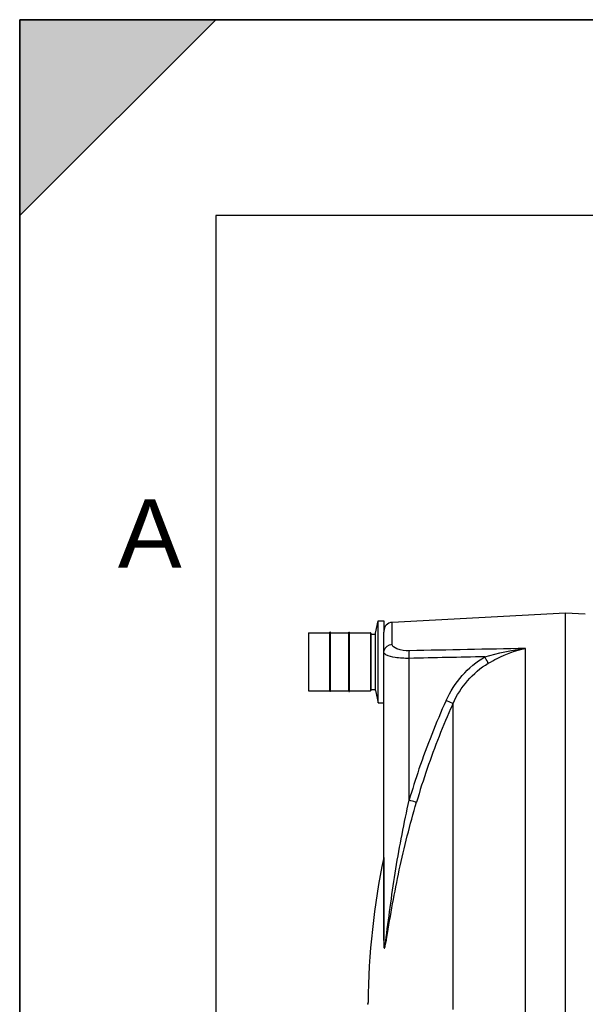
# Model space of a CAD drawing. Header units: millimetres. Extents: x 0 to 297, y 0 to 210.
# Tile 14 of 30: x 0 to 29, y 160 to 210. Entities that reach past the tile are written whole.
import ezdxf

# ---------------------------------------------------------------- set-up
doc = ezdxf.new("R2010")
doc.units = ezdxf.units.MM
doc.header["$LTSCALE"] = 16.335
doc.layers.get('0').update_dxf_attribs({"linetype": 'CONTINUOUS'})
doc.layers.add('08_SURFACES', color=7, linetype='CONTINUOUS')
doc.layers.add('AXES_REF', color=7, linetype='CONTINUOUS')
doc.styles.add('TEXTSTYLE_2', font='arial.ttf')

# ---------------------------------------------------------------- blocks, each defined once
blk = doc.blocks.new('MARGEA4_BL0', base_point=(148.514, 105.014))
at = {"color": 7, "linetype": 'Continuous'}
for p, q in [((297.014, 210.014), (0.014, 210.014)), ((0.014, 0.014), (0.014, 210.014)), ((0.014, 200.014), (10.014, 210.014)), ((10.014, 210.014), (0.014, 210.014)), ((0.014, 210.014), (0.014, 200.014)), ((0.014, 0.014), (0.014, 210.014)), ((0.014, 210.014), (0.014, 0.014)), ((0.014, 200.014), (10.014, 210.014)), ((287.014, 200.014), (10.014, 200.014)), ((10.014, 200.014), (10.014, 10.014))]:
    blk.add_line(p, q, dxfattribs=at)
blk.add_solid([(0.014, 200.014), (10.014, 210.014), (0.014, 210.014)], dxfattribs=at)
at = {"color": 7, "linetype": 'Continuous', "style": 'TEXTSTYLE_2', "oblique": 0}
blk.add_text('A', height=3.5, dxfattribs=at).set_placement((5.014, 182.014))

msp = doc.modelspace()

# ---------------------------------------------------------------- linework, layer by layer
at = {"color": 7, "linetype": 'Continuous'}
for p, q in [((0, 0), (0, 210)), ((0, 210), (297, 210)), ((27.883, 179.687), (19.021, 179.222)), ((27.883, 139.219), (27.883, 179.687)), ((28.888, 179.634), (27.883, 179.687)), ((14.748, 178.675), (14.748, 175.741)), ((14.757, 178.684), (15.835, 178.684)), ((15.835, 175.696), (15.835, 178.72)), ((15.871, 178.72), (15.835, 178.72)), ((15.871, 175.696), (15.871, 178.72)), ((15.871, 178.684), (16.808, 178.684)), ((16.808, 175.696), (16.808, 178.72)), ((16.808, 178.72), (16.843, 178.72)), ((16.843, 175.696), (16.843, 178.72)), ((16.843, 178.684), (17.921, 178.684)), ((17.93, 178.675), (17.93, 175.741)), ((17.93, 178.622), (18.177, 178.622)), ((18.177, 175.739), (18.177, 178.677)), ((18.602, 163.007), (18.602, 178.725)), ((14.757, 175.732), (15.835, 175.732)), ((15.871, 175.696), (15.835, 175.696)), ((15.871, 175.732), (16.808, 175.732)), ((16.808, 175.696), (16.843, 175.696)), ((16.843, 175.732), (17.921, 175.732)), ((17.93, 175.794), (18.177, 175.794))]:
    msp.add_line(p, q, dxfattribs=at)
at = {"color": 9, "linetype": 'Continuous'}
for p, q in [((19.021, 178.106), (19.021, 179.222)), ((14.757, 178.684), (14.757, 175.732)), ((17.921, 178.684), (17.921, 175.732)), ((25.827, 139.375), (25.827, 177.889)), ((19.893, 170.136), (19.893, 177.385)), ((22.101, 175.001), (22.133, 175.072)), ((22.102, 175.001), (22.133, 175.072)), ((18.593, 167.215), (18.593, 162.966))]:
    msp.add_line(p, q, dxfattribs=at)
msp.add_lwpolyline([(18.593, 162.966), (18.595, 162.971), (18.597, 162.975), (18.598, 162.98), (18.599, 162.985), (18.6, 162.989), (18.601, 162.994), (18.602, 162.998), (18.602, 163.003), (18.602, 163.007)], dxfattribs=at)
at = {"color": 7, "linetype": 'Continuous'}
for centre, radius, start, end in [((19.044, 178.781), 0.442, 93, 180), ((14.757, 178.675), 0.00884, 90, 180), ((17.921, 178.675), 0.00884, 0, 90), ((14.757, 175.741), 0.00884, 180, 270), ((17.921, 175.741), 0.00884, 270, 360)]:
    msp.add_arc(centre, radius, start, end, dxfattribs=at)
at = {"color": 9, "linetype": 'Continuous'}
for centre, radius, start, end in [((55.901, 159.703), 37.489, 155.5302, 161.2819), ((55.869, 159.719), 37.065, 155.6497, 161.0437), ((55.878, 159.712), 37.464, 161.2839, 163.846), ((55.848, 159.727), 37.042, 161.0455, 163.846)]:
    msp.add_arc(centre, radius, start, end, dxfattribs=at)
for points in [[(18.616, 177.794), (18.661, 177.958), (18.851, 178.098), (19.021, 178.106)], [(18.602, 177.69), (18.602, 177.725), (18.607, 177.76), (18.616, 177.794)], [(25.827, 177.889), (23.854, 177.852), (21.881, 177.814), (19.908, 177.774)], [(23.757, 177.464), (24.432, 177.665), (25.127, 177.814), (25.827, 177.889)], [(23.757, 177.464), (22.469, 177.438), (21.181, 177.412), (19.893, 177.385)], [(21.779, 175.232), (22.191, 176.136), (22.897, 176.966), (23.757, 177.464)], [(22.133, 175.072), (22.505, 175.904), (23.144, 176.673), (23.931, 177.133)]]:
    msp.add_open_spline(points, degree=3, dxfattribs=at)
for points, knots in [([(19.908, 177.774), (19.69, 177.769), (19.387, 177.781), (19.021, 177.995), (19.021, 178.106)], [0, 0, 0, 0, 0.661618, 1, 1, 1, 1]), ([(18.709, 177.565), (18.692, 177.574), (18.646, 177.602), (18.602, 177.652), (18.602, 177.69)], [0, 0, 0, 0, 0.330542, 1, 1, 1, 1]), ([(19.893, 177.385), (19.892, 177.425), (19.893, 177.555), (19.892, 177.686), (19.908, 177.774)], [0, 0, 0, 0, 0.315006, 1, 1, 1, 1]), ([(23.931, 177.133), (24.082, 177.221), (24.68, 177.547), (25.329, 177.788), (25.827, 177.889)], [0, 0, 0, 0, 0.255387, 1, 1, 1, 1]), ([(19.893, 177.385), (19.653, 177.381), (19.254, 177.405), (18.849, 177.486), (18.709, 177.565)], [0, 0, 0, 0, 0.598533, 1, 1, 1, 1]), ([(23.931, 177.133), (23.923, 177.152), (23.87, 177.264), (23.809, 177.373), (23.757, 177.464)], [0, 0, 0, 0, 0.163359, 1, 1, 1, 1]), ([(22.133, 175.072), (22.118, 175.079), (22, 175.132), (21.882, 175.185), (21.779, 175.232)], [0, 0, 0, 0, 0.130533, 1, 1, 1, 1]), ([(18.721, 163.128), (18.871, 164.299), (19.177, 166.649), (19.637, 168.974), (19.893, 170.136)], [0, 0, 0, 0, 0.49799, 1, 1, 1, 1]), ([(18.75, 163.115), (18.944, 164.271), (19.344, 166.601), (19.937, 168.89), (20.268, 170.033)], [0, 0, 0, 0, 0.49627, 1, 1, 1, 1]), ([(20.268, 170.033), (20.252, 170.037), (20.126, 170.069), (20.001, 170.105), (19.893, 170.136)], [0, 0, 0, 0, 0.130961, 1, 1, 1, 1]), ([(18.593, 162.966), (18.593, 162.877), (18.592, 162.772), (18.605, 162.642), (18.607, 162.605), (18.623, 162.561), (18.666, 162.618), (18.669, 162.698), (18.715, 162.879), (18.734, 163.019), (18.75, 163.115)], [0, 0, 0, 0, 0.277258, 0.337759, 0.388985, 0.415141, 0.438418, 0.553075, 0.695096, 1, 1, 1, 1]), ([(18.602, 163.007), (18.602, 162.877), (18.64, 162.32), (18.699, 162.958), (18.721, 163.128)], [0, 0, 0, 0, 0.430584, 1, 1, 1, 1])]:
    msp.add_open_spline(points, degree=3, knots=knots, dxfattribs=at)
at = {"layer": '08_SURFACES', "color": 9, "linetype": 'Continuous'}
for p, q in [((22.133, 159.445), (22.133, 175.072)), ((17.791, 159.71), (17.773, 159.71))]:
    msp.add_line(p, q, dxfattribs=at)
at = {"layer": '08_SURFACES', "color": 7, "linetype": 'Continuous'}
for p, q in [((17.774, 159.798), (17.773, 159.71)), ((17.791, 159.798), (17.774, 159.798)), ((17.791, 159.71), (17.791, 159.798))]:
    msp.add_line(p, q, dxfattribs=at)
msp.add_arc((56.593, 159.356), 38.804, 168.316, 179.3474, dxfattribs=at)
at = {"layer": 'AXES_REF', "color": 7, "linetype": 'Continuous'}
for p, q in [((18.177, 178.677), (18.315, 179.297)), ((18.315, 175.119), (18.315, 179.297)), ((18.315, 179.297), (18.602, 179.297)), ((18.602, 179.297), (18.602, 178.725)), ((18.177, 175.739), (18.315, 175.119)), ((18.315, 175.119), (18.602, 175.119))]:
    msp.add_line(p, q, dxfattribs=at)

# ---------------------------------------------------------------- block references
at = {"color": 7, "linetype": 'Continuous'}
msp.add_blockref('MARGEA4_BL0', (148.514, 105.014), dxfattribs=at)

doc.saveas('drawing.dxf')
